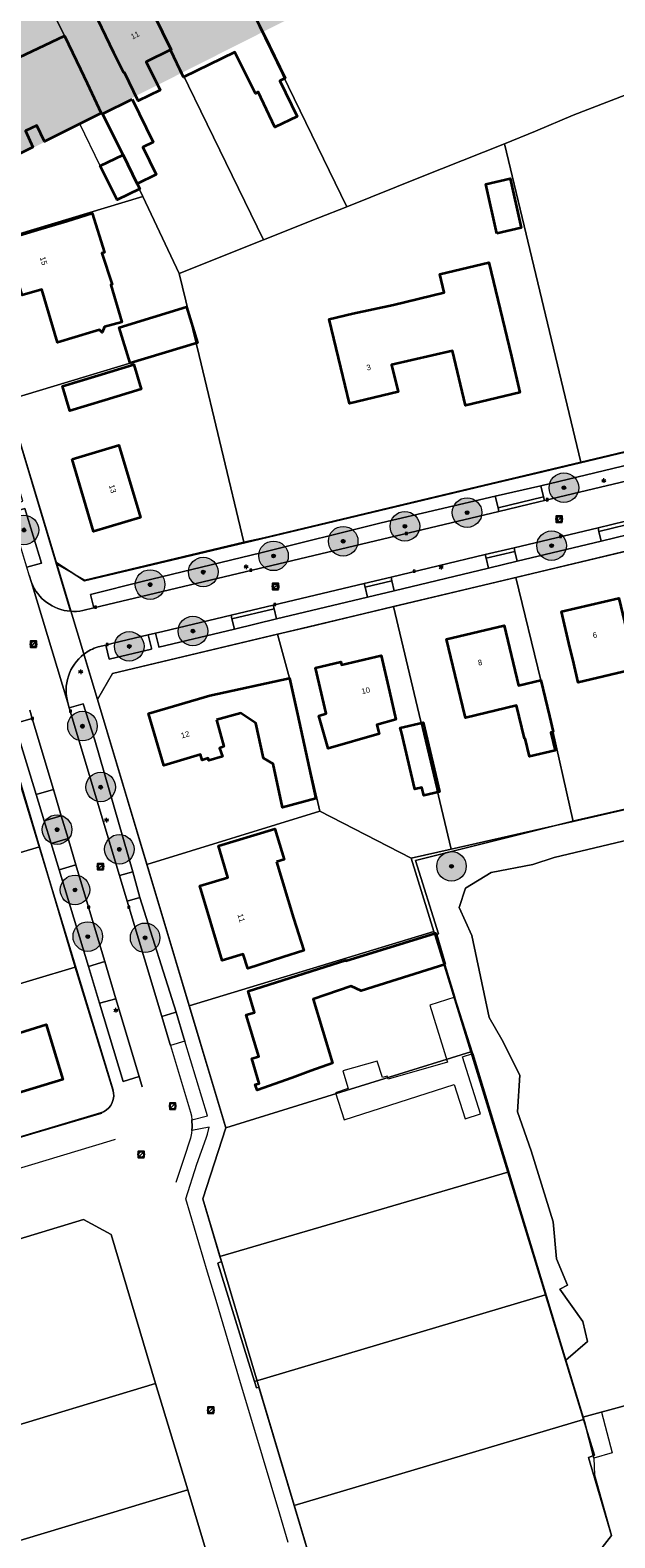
# Model space of a CAD drawing. Header units: metres. Extents: x 163628 to 167676, y 402708 to 405373.
# Tile 113 of 256: x 165343 to 165422, y 403591 to 403795. Entities that reach past the tile are written whole.
import ezdxf
from ezdxf.enums import TextEntityAlignment as Align

# ---------------------------------------------------------------- set-up
doc = ezdxf.new("R2010")
doc.units = ezdxf.units.M
doc.layers.get('0').update_dxf_attribs({"lineweight": 25})
for name, color, linetype, lineweight in [('X-CA190022.004-UO-BGT_Ondergrond$0$GE_201_SHDHek_Lijn_GEM', 253, 'X-CA190022.004-UO-BGT_Ondergrond$0$Hekwerk', 9), ('X-CA190022.004-UO-BGT_Ondergrond$0$GE_203_VGOHaag_Lijn_GEM', 253, 'X-CA190022.004-UO-BGT_Ondergrond$0$Heg', 9), ('X-CA190022.004-UO-BGT_Ondergrond$0$GE_314_WGDRijbaanLokaleweg_Vlak_GEM', 253, 'Continuous', 9), ('X-CA190022.004-UO-BGT_Ondergrond$0$GE_317_WGDVoetpad_Vlak_GEM', 253, 'Continuous', 9), ('X-CA190022.004-UO-BGT_Ondergrond$0$GE_322_WGDInrit_Vlak_GEM', 253, 'Continuous', 9), ('X-CA190022.004-UO-BGT_Ondergrond$0$GE_366_OWGBerm_groenvoorziening_Vlak_GEM', 253, 'Continuous', 9), ('X-CA190022.004-UO-BGT_Ondergrond$0$GE_367_OWGBerm_groenvoorziening_grasenk_GEM', 253, 'Continuous', 9), ('X-CA190022.004-UO-BGT_Ondergrond$0$GE_401_OTDErf_Vlak_GEM', 253, 'Continuous', 9), ('X-CA190022.004-UO-BGT_Ondergrond$0$GE_4502_GBKN_Huisnummer_Lijn_GEM', 7, 'Continuous', 9), ('X-CA190022.004-UO-BGT_Ondergrond$0$GE_479_BTDGroenvoorziening_grasenkruida_GEM', 253, 'Continuous', 9), ('X-CA190022.004-UO-BGT_Ondergrond$0$GE_482_BTDGroenvoorziening_heesters_Vlak_GEM', 253, 'Continuous', 9), ('X-CA190022.004-UO-BGT_Ondergrond$0$GE_601_PNDgrondvlakpand_Vlak_MV_GEM', 34, 'Continuous', 35), ('X-CA190022.004-UO-BGT_Ondergrond$0$GE_632_GBILuifel_Inrichtend_Vlak_GEM', 253, 'Continuous', 9), ('X-CA190022.004-UO-BGT_Ondergrond$0$GE_861_PALLichtmast_Punt_GEM', 253, 'Continuous', 9), ('X-CA190022.004-UO-BGT_Ondergrond$0$GE_885_PutInspectieofRioolput_Punt_GEM', 253, 'Continuous', 9), ('X-CA190022.004-UO-BGT_Ondergrond$0$GE_886_PutKolk_Punt_GEM', 253, 'Continuous', 9), ('X-CA190022.004-UO-BGT_Ondergrond$0$N-WE-RI-PUT_INSPECTIE-S', 253, 'Continuous', 9), ('X-CA190022.004-UO-DWM_Beplanting$0$B-WE-GR-BOOM-S AFKOMSTIG UIT BGT', 252, 'Continuous', 0), ('X-CA190022.004-UO-KAD_Percelen$0$B-WE-KG-GRENS_PERCEEL-GV', 150, 'Continuous', 9), ('X-CA190022.004-UO-WHM_Riolering gemeente_NLCS$0$B-WE-RI-PUT-S', 214, 'Continuous', 15)]:
    doc.layers.add(name, color=color, linetype=linetype, lineweight=lineweight)
doc.layers.add('X-CA190022.004-UO-DWM_Beplanting$0$B-WE-GR-BOOM-S AFKOMSTIG UIT BOMENBESTAND GEMEENTE', color=252, linetype='Continuous')
doc.layers.add('X-CA190022.004-UO-DWM_Beplanting$0$N-GV-GR-GRAS-A-200', color=7, linetype='Continuous')
doc.layers.add('X-CA190022.004-UO-TXT_Tekst 1op200$0$X-XX-AL-VERWIJZING-V', color=253, linetype='Continuous', lineweight=0, transparency=0.4)
doc.styles.add('X-CA190022.004-UO-BGT_Ondergrond$0$BGT_NAR', font='arial.ttf', dxfattribs={"height": 1})
doc.styles.add('X-CA190022.004-UO-BGT_Ondergrond$0$NLCS-ISO', font='NLCS-ISO.ttf')
doc.linetypes.add('X-CA190022.004-UO-BGT_Ondergrond$0$Heg', pattern='A,5,-1.5,[2,dgnlstyle-meierijstad.shx,S=0.007937,R=45,X=0,Y=0],-1.5', length=8)
doc.linetypes.add('X-CA190022.004-UO-BGT_Ondergrond$0$Hekwerk', pattern='A,5,-1.5,[2,dgnlstyle-Veghel.shx,S=0.007937,R=0,X=0,Y=0],-1.5', length=8)

# ---------------------------------------------------------------- blocks, each defined once
blk = doc.blocks.new('X-CA190022.004-UO-BGT_Ondergrond$0$SRI-KOLK-SO')
at = {"color": 0, "linetype": 'ByBlock', "lineweight": 18}
blk.add_lwpolyline([(-1.125, -1.125), (1.125, -1.125), (1.125, 1.125), (-1.125, 1.125)], close=True, dxfattribs=at)
at = {"color": 0, "linetype": 'ByBlock', "lineweight": 18, "style": 'X-CA190022.004-UO-BGT_Ondergrond$0$NLCS-ISO'}
blk.add_text('k', height=1.5, dxfattribs=at).set_placement((0, 0), align=Align.MIDDLE_CENTER)
blk = doc.blocks.new('X-CA190022.004-UO-BGT_Ondergrond$0$IMGEOKolk')
at = {"xscale": 5, "yscale": 5, "zscale": 5}
blk.add_blockref('X-CA190022.004-UO-BGT_Ondergrond$0$SRI-KOLK-SO', (0, 0), dxfattribs=at)
blk = doc.blocks.new('X-CA190022.004-UO-BGT_Ondergrond$0$SRI-PUT_INSPECTIEPUT_RIOOLPUT-SO')
at = {"color": 0, "linetype": 'ByBlock', "lineweight": 18}
blk.add_lwpolyline([(-1.12, -1.12), (1.12, -1.12), (1.12, 1.12), (-1.12, 1.12)], close=True, dxfattribs=at)
at = {"color": 0, "linetype": 'ByBlock', "lineweight": 18, "style": 'X-CA190022.004-UO-BGT_Ondergrond$0$NLCS-ISO'}
blk.add_text('r', height=1.5, dxfattribs=at).set_placement((0, 0.28), align=Align.MIDDLE_CENTER)
blk = doc.blocks.new('X-CA190022.004-UO-BGT_Ondergrond$0$IMGEOInspectierioolput')
at = {"layer": 'X-CA190022.004-UO-BGT_Ondergrond$0$N-WE-RI-PUT_INSPECTIE-S', "xscale": 10, "yscale": 10, "zscale": 10}
blk.add_blockref('X-CA190022.004-UO-BGT_Ondergrond$0$SRI-PUT_INSPECTIEPUT_RIOOLPUT-SO', (0, 0), dxfattribs=at)
blk = doc.blocks.new('X-CA190022.004-UO-BGT_Ondergrond$0$N-SIE-WEG_LICHTMAST-SO')
h = blk.add_hatch(color=256)
h.paths.add_polyline_path([(1.2, 0.5, 0.658505), (-1.2, 0.5)])
h.paths.add_polyline_path([(-1.2, -0.5, 0.658505), (1.2, -0.5)])
at = {"flags": 128}
for points in [[(-2.2, 1.3), (-1.1, 0.6)], [(-1.2, 0.5), (1.2, 0.5)], [(0, 1.3), (0, 2.5)], [(1.1, 0.6), (2.2, 1.3)], [(-2.2, -1.3), (-1.1, -0.6)], [(-1.2, -0.5), (1.2, -0.5)], [(0, -1.3), (0, -2.5)], [(2.2, -1.3), (1.1, -0.6)]]:
    blk.add_lwpolyline(points, dxfattribs=at)
at = {"ltscale": 0.5}
blk.add_circle((0, 0), 1.27, dxfattribs=at)
at = {"style": 'X-CA190022.004-UO-BGT_Ondergrond$0$NLCS-ISO'}
blk.add_attdef('TYPE', text='', height=1.8, dxfattribs=at).set_placement((0, 2.5), align=Align.BOTTOM_CENTER)
blk = doc.blocks.new('X-CA190022.004-UO-BGT_Ondergrond$0$IMGEOLichtmastpaal')
at = {"xscale": 5, "yscale": 5, "zscale": 5}
blk.add_blockref('X-CA190022.004-UO-BGT_Ondergrond$0$N-SIE-WEG_LICHTMAST-SO', (0, 6.4), dxfattribs=at)
blk = doc.blocks.new('X-CA190022.004-UO-WHM_Riolering gemeente_NLCS$0$B-SRI-PUT_BETON-SO')
blk.add_line((-1.4, -1.4), (1.4, 1.4))
at = {"lineweight": -3, "flags": 128}
blk.add_lwpolyline([(2, -2), (2, 2), (-2, 2), (-2, -2)], close=True, dxfattribs=at)
at = {"lineweight": -3}
blk.add_circle((0, 0), 2, dxfattribs=at)
blk = doc.blocks.new('X-CA190022.004-UO-DWM_Beplanting$0$SGR-BOOM_01-SO')
at = {"linetype": 'ByBlock', "lineweight": 18}
h = blk.add_hatch(color=0, dxfattribs=at)
h.dxf.hatch_style = 1
edge = h.paths.add_edge_path()
edge.add_arc((0, 0), 0.25, 0, 360)
at = {"color": 0, "linetype": 'ByBlock', "lineweight": 18}
for radius in [2, 0.25]:
    blk.add_circle((0, 0), radius, dxfattribs=at)
blk = doc.blocks.new('X-CA190022.004-UO-DWM_Beplanting$0$IMGEOBoom')
at = {"transparency": 33554457}
h = blk.add_hatch(color=256, dxfattribs=at)
h.dxf.hatch_style = 1
edge = h.paths.add_edge_path()
edge.add_arc((0, 0), 100, 0, 360)
edge = h.paths.add_edge_path(flags=17)
edge.add_arc((0, 0), 12.5, 0, 360)
h = blk.add_hatch()
h.set_pattern_fill('ANGLE', color=256)
h.set_pattern_definition([(0, (0, 0), (0, 6.985), [5.08, -1.905]), (90, (0, 0), (-6.985, 4e-16), [5.08, -1.905])])
edge = h.paths.add_edge_path(flags=17)
edge.add_arc((0, 0), 12.5, 0, 360)
at = {"layer": 'X-CA190022.004-UO-DWM_Beplanting$0$N-GV-GR-GRAS-A-200'}
h = blk.add_hatch(color=256, dxfattribs=at)
h.dxf.hatch_style = 1
edge = h.paths.add_edge_path(flags=17)
edge.add_arc((0, 0), 12.5, 0, 360)
at = {"xscale": 50, "yscale": 50, "zscale": 50}
blk.add_blockref('X-CA190022.004-UO-DWM_Beplanting$0$SGR-BOOM_01-SO', (0, 0), dxfattribs=at)

msp = doc.modelspace()

# ---------------------------------------------------------------- hatches: boundary and pattern name
at = {"layer": 'X-CA190022.004-UO-TXT_Tekst 1op200$0$X-XX-AL-VERWIJZING-V'}
h = msp.add_hatch(color=256, dxfattribs=at)
h.dxf.hatch_style = 1
h.paths.add_polyline_path([(165464.919, 403840.427), (165429.383, 403874.578), (165436.637, 403882.126), (165438.662, 403884.233), (165419.079, 403887.244), (165428.612, 403878.083), (165285.905, 403806.186), (165302.209, 403758.452)])

# ---------------------------------------------------------------- linework, layer by layer
at = {"layer": 'X-CA190022.004-UO-BGT_Ondergrond$0$GE_201_SHDHek_Lijn_GEM'}
for p, q in [((165371.994, 403725.776), (165359.274, 403722.75)), ((165431.869, 403691.698), (165416.697, 403688.214))]:
    msp.add_line(p, q, dxfattribs=at)
at = {"layer": 'X-CA190022.004-UO-BGT_Ondergrond$0$GE_203_VGOHaag_Lijn_GEM'}
for p, q in [((165446.436, 403743.485), (165411.175, 403735.097)), ((165405.018, 403733.632), (165371.994, 403725.776)), ((165416.697, 403688.214), (165394.912, 403682.781)), ((165394.912, 403682.781), (165397.984, 403672.852))]:
    msp.add_line(p, q, dxfattribs=at)
at = {"layer": 'X-CA190022.004-UO-BGT_Ondergrond$0$GE_314_WGDRijbaanLokaleweg_Vlak_GEM', "flags": 128}
for points in [[(165349.903, 403716.559), (165351.407, 403716.917), (165406.178, 403729.955), (165411.581, 403731.241), (165412.323, 403731.418), (165447.01, 403739.675), (165454.078, 403741.357), (165459.206, 403742.577), (165459.264, 403742.591), (165460.237, 403742.823), (165469.101, 403744.944), (165470.423, 403739.845), (165458.603, 403737.043), (165447.464, 403734.39), (165423.27, 403728.628), (165419.588, 403727.751)], [(165419.588, 403727.751), (165408.221, 403725.044), (165404.335, 403724.119), (165391.584, 403721.082), (165387.973, 403720.222), (165375.673, 403717.293), (165369.96, 403715.932), (165360.729, 403713.734), (165359.756, 403713.502), (165358.751, 403713.263), (165354.032, 403712.139), (165353.016, 403711.897), (165351.978, 403711.65)], [(165342.68, 403721.328), (165342.968, 403720.364), (165347.89, 403704.07), (165348.087, 403703.415), (165354.885, 403680.743), (165355.921, 403677.288), (165360.598, 403661.693), (165361.684, 403658.072), (165361.769, 403657.789), (165364.47, 403648.78), (165364.593, 403648.257), (165364.673, 403647.726), (165364.706, 403646.805), (165364.656, 403646.283), (165364.632, 403646.032), (165364.611, 403645.936), (165364.557, 403645.69), (165364.46, 403645.25), (165363.559, 403642.525), (165362.489, 403639.289)], [(165347.89, 403704.07), (165342.968, 403720.364)], [(165357.95, 403652.197), (165357.535, 403653.582), (165354.392, 403664.098), (165352.893, 403669.112), (165352.84, 403669.29), (165348.975, 403682.219), (165347.915, 403685.764), (165346.998, 403688.83), (165345.938, 403692.375), (165343.071, 403701.972), (165342.739, 403703.083)], [(165261.22, 403617.08), (165261.95, 403617.3), (165269.125, 403619.461), (165272.209, 403620.39), (165278.164, 403622.183), (165281.457, 403623.175), (165294.977, 403627.247), (165298.565, 403628.328), (165310.3, 403631.862), (165313.862, 403632.935), (165325.588, 403636.467), (165328.552, 403637.36), (165329.13, 403637.534), (165332.545, 403638.562), (165336.244, 403639.676), (165353.621, 403644.91), (165354.323, 403645.121)]]:
    msp.add_lwpolyline(points, dxfattribs=at)
at = {"layer": 'X-CA190022.004-UO-BGT_Ondergrond$0$GE_314_WGDRijbaanLokaleweg_Vlak_GEM'}
for centre, radius, start, end in [((165348.71, 403722.606), 6.165, 201.3317, 265.72739), ((165348.71, 403722.575), 6.134, 265.71024, 281.21784), ((165353.841, 403705.753), 6.185, 127.69109, 195.78958), ((165353.845, 403705.744), 6.194, 107.54512, 127.66867)]:
    msp.add_arc(centre, radius, start, end, dxfattribs=at)
at = {"layer": 'X-CA190022.004-UO-BGT_Ondergrond$0$GE_317_WGDVoetpad_Vlak_GEM', "flags": 128}
for points in [[(165322.601, 403789.029), (165328.86, 403792.06), (165326.91, 403787.77), (165346.27, 403723.08)], [(165342.968, 403720.364), (165342.68, 403721.328), (165342.358, 403722.405), (165344.344, 403722.963), (165342.097, 403730.375), (165340.147, 403729.788), (165339.854, 403730.765), (165341.802, 403731.348), (165338.958, 403740.73), (165336.453, 403748.994), (165335.002, 403753.778), (165334.764, 403753.706), (165333.132, 403753.218), (165332.845, 403754.176), (165334.494, 403754.669), (165334.712, 403754.735), (165327.675, 403777.95), (165325.887, 403777.414), (165325.523, 403778.629), (165327.317, 403779.217), (165325.001, 403786.77), (165323.248, 403786.227), (165322.84, 403787.59)], [(165348.251, 403716.459), (165346.27, 403723.08), (165350.15, 403720.58), (165359.274, 403722.75), (165371.994, 403725.776), (165405.018, 403733.632), (165411.175, 403735.097), (165446.436, 403743.485), (165458.109, 403746.262), (165475.327, 403750.358), (165479.488, 403751.348), (165479.939, 403749.454), (165478.511, 403749.11), (165459.777, 403744.806), (165460.237, 403742.823), (165459.264, 403742.591), (165458.803, 403744.581), (165453.618, 403743.38), (165446.501, 403741.654)], [(165446.501, 403741.654), (165426.443, 403736.914), (165411.849, 403733.409), (165405.659, 403731.999), (165390.237, 403728.421), (165374.003, 403724.379), (165357.929, 403720.484), (165351.126, 403718.774), (165350.951, 403718.73), (165351.407, 403716.917), (165349.903, 403716.559)], [(165453.285, 403731.719), (165353.94, 403708.04), (165351.9, 403704.52), (165350.06, 403710.647)], [(165351.978, 403711.65), (165353.016, 403711.897), (165353.458, 403709.982), (165359.203, 403711.361), (165359.18, 403711.459), (165358.751, 403713.263), (165359.756, 403713.502), (165360.182, 403711.718), (165360.21, 403711.603), (165370.411, 403714.052), (165376.122, 403715.423), (165388.417, 403718.374), (165392.026, 403719.24), (165404.772, 403722.3), (165408.656, 403723.233), (165420.018, 403725.96), (165423.698, 403726.844)], [(165346.27, 403723.08), (165348.251, 403716.459)], [(165350.06, 403710.647), (165351.9, 403704.52)], [(165354.035, 403651.763), (165339.01, 403701.1), (165337.114, 403707.321)], [(165351.9, 403704.52), (165369.27, 403646.64), (165366.13, 403637.05), (165383.721, 403578.148)], [(165342.739, 403703.083), (165343.071, 403701.972), (165340.7, 403701.29), (165343.619, 403691.681), (165344.694, 403688.141), (165345.625, 403685.079), (165346.701, 403681.539), (165350.677, 403668.45), (165352.183, 403663.495)], [(165377.701, 403590.615), (165376.563, 403594.43), (165373.049, 403606.195), (165371.389, 403611.753), (165367.939, 403623.304), (165366.794, 403627.138), (165363.825, 403637.08), (165365.346, 403641.727), (165366.611, 403645.238), (165366.762, 403645.797), (165366.981, 403646.73), (165364.656, 403646.283), (165364.706, 403646.805), (165364.673, 403647.726), (165366.788, 403648.274), (165363.707, 403658.38), (165363.589, 403658.768), (165362.519, 403662.277), (165357.644, 403677.768), (165356.661, 403681.233), (165351.533, 403699.024), (165349.958, 403703.953), (165348.087, 403703.415), (165347.89, 403704.07)], [(165352.183, 403663.495), (165355.39, 403652.94), (165357.535, 403653.582), (165357.95, 403652.197)], [(165259.17, 403616.879), (165257.73, 403622.99), (165260.9, 403621.2), (165327.708, 403641.232), (165343.489, 403645.964), (165352.48, 403648.66)]]:
    msp.add_lwpolyline(points, dxfattribs=at)
at = {"layer": 'X-CA190022.004-UO-BGT_Ondergrond$0$GE_317_WGDVoetpad_Vlak_GEM', "extrusion": (0, 0, -1)}
for centre, radius, start, end in [((-165348.71, 403722.606), 6.165, 274.27261, 338.6683), ((-165348.71, 403722.575), 6.134, 258.78216, 274.28976), ((-165353.841, 403705.753), 6.185, 344.21042, 52.30891), ((-165353.845, 403705.744), 6.194, 52.33133, 72.45488)]:
    msp.add_arc(centre, radius, start, end, dxfattribs=at)
at = {"layer": 'X-CA190022.004-UO-BGT_Ondergrond$0$GE_322_WGDInrit_Vlak_GEM', "flags": 128}
for points in [[(165411.849, 403733.409), (165412.206, 403731.91), (165406.055, 403730.439), (165405.659, 403731.999), (165411.849, 403733.409)], [(165411.581, 403731.241), (165406.178, 403729.955), (165406.055, 403730.439), (165412.206, 403731.91), (165412.323, 403731.418), (165411.581, 403731.241)], [(165423.387, 403728.142), (165419.705, 403727.265), (165419.588, 403727.751), (165423.27, 403728.628), (165423.387, 403728.142)], [(165423.387, 403728.142), (165423.698, 403726.844), (165420.018, 403725.96), (165419.705, 403727.265), (165423.387, 403728.142)], [(165408.338, 403724.558), (165404.452, 403723.633), (165404.335, 403724.119), (165408.221, 403725.044), (165408.338, 403724.558)], [(165408.338, 403724.558), (165408.656, 403723.233), (165404.772, 403722.3), (165404.452, 403723.633), (165408.338, 403724.558)], [(165391.701, 403720.596), (165388.09, 403719.736), (165387.973, 403720.222), (165391.584, 403721.082), (165391.701, 403720.596)], [(165391.701, 403720.596), (165392.026, 403719.24), (165388.417, 403718.374), (165388.09, 403719.736), (165391.701, 403720.596)], [(165375.79, 403716.807), (165370.077, 403715.446), (165369.96, 403715.932), (165375.673, 403717.293), (165375.79, 403716.807)], [(165375.79, 403716.807), (165376.122, 403715.423), (165370.411, 403714.052), (165370.077, 403715.446), (165375.79, 403716.807)], [(165345.938, 403692.375), (165346.998, 403688.83), (165344.694, 403688.141), (165343.619, 403691.681), (165345.938, 403692.375)], [(165347.915, 403685.764), (165348.975, 403682.219), (165346.701, 403681.539), (165345.625, 403685.079), (165347.915, 403685.764)], [(165356.661, 403681.233), (165357.644, 403677.768), (165355.921, 403677.288), (165354.885, 403680.743), (165356.661, 403681.233)], [(165352.893, 403669.112), (165354.392, 403664.098), (165352.183, 403663.495), (165350.677, 403668.45), (165352.893, 403669.112)], [(165362.519, 403662.277), (165363.589, 403658.768), (165363.707, 403658.38), (165361.769, 403657.789), (165361.684, 403658.072), (165360.598, 403661.693), (165362.367, 403662.231), (165362.519, 403662.277)]]:
    msp.add_lwpolyline(points, dxfattribs=at)
at = {"layer": 'X-CA190022.004-UO-BGT_Ondergrond$0$GE_366_OWGBerm_groenvoorziening_Vlak_GEM', "flags": 128}
for points in [[(165348.087, 403703.415), (165349.958, 403703.953), (165351.533, 403699.024), (165356.661, 403681.233), (165354.885, 403680.743), (165348.087, 403703.415)], [(165357.644, 403677.768), (165362.519, 403662.277), (165362.367, 403662.231), (165360.598, 403661.693), (165355.921, 403677.288), (165357.644, 403677.768)], [(165354.392, 403664.098), (165357.535, 403653.582), (165355.39, 403652.94), (165352.183, 403663.495), (165354.392, 403664.098)]]:
    msp.add_lwpolyline(points, dxfattribs=at)
at = {"layer": 'X-CA190022.004-UO-BGT_Ondergrond$0$GE_367_OWGBerm_groenvoorziening_grasenk_GEM', "flags": 128}
for points in [[(165447.01, 403739.675), (165412.323, 403731.418), (165412.206, 403731.91), (165411.849, 403733.409), (165426.443, 403736.914), (165446.501, 403741.654), (165446.885, 403740.159), (165447.01, 403739.675)], [(165406.178, 403729.955), (165351.407, 403716.917), (165350.951, 403718.73), (165351.126, 403718.774), (165357.929, 403720.484), (165374.003, 403724.379), (165390.237, 403728.421), (165405.659, 403731.999), (165406.055, 403730.439), (165406.178, 403729.955)], [(165342.097, 403730.375), (165344.344, 403722.963), (165342.358, 403722.405), (165342.175, 403723.016), (165340.147, 403729.788), (165342.097, 403730.375)], [(165420.018, 403725.96), (165408.656, 403723.233), (165408.338, 403724.558), (165408.221, 403725.044), (165419.588, 403727.751), (165419.705, 403727.265), (165420.018, 403725.96)], [(165404.772, 403722.3), (165392.026, 403719.24), (165391.701, 403720.596), (165391.584, 403721.082), (165404.335, 403724.119), (165404.452, 403723.633), (165404.772, 403722.3)], [(165388.417, 403718.374), (165376.122, 403715.423), (165375.79, 403716.807), (165375.673, 403717.293), (165387.973, 403720.222), (165388.09, 403719.736), (165388.417, 403718.374)], [(165370.411, 403714.052), (165360.21, 403711.603), (165360.182, 403711.718), (165359.756, 403713.502), (165360.729, 403713.734), (165369.96, 403715.932), (165370.077, 403715.446), (165370.411, 403714.052)], [(165358.751, 403713.263), (165359.18, 403711.459), (165359.203, 403711.361), (165353.458, 403709.982), (165353.016, 403711.897), (165354.032, 403712.139), (165358.751, 403713.263)], [(165343.071, 403701.972), (165345.938, 403692.375), (165343.619, 403691.681), (165340.7, 403701.29), (165343.071, 403701.972)], [(165346.998, 403688.83), (165347.915, 403685.764), (165345.625, 403685.079), (165344.694, 403688.141), (165346.998, 403688.83)], [(165348.975, 403682.219), (165352.84, 403669.29), (165352.893, 403669.112), (165350.677, 403668.45), (165346.701, 403681.539), (165348.975, 403682.219)]]:
    msp.add_lwpolyline(points, dxfattribs=at)
at = {"layer": 'X-CA190022.004-UO-BGT_Ondergrond$0$GE_401_OTDErf_Vlak_GEM', "flags": 128}
for points in [[(165456.61, 403853.94), (165460.148, 403852.164), (165462.301, 403841.619), (165481.356, 403755.59), (165481.746, 403753.829), (165480.17, 403751.51), (165479.488, 403751.348), (165475.327, 403750.358), (165458.109, 403746.262), (165446.436, 403743.485), (165411.175, 403735.097), (165405.018, 403733.632), (165371.994, 403725.776), (165359.274, 403722.75), (165350.15, 403720.58), (165346.27, 403723.08), (165326.91, 403787.77), (165328.86, 403792.06), (165366.847, 403810.46), (165400.609, 403826.814), (165456.61, 403853.94)], [(165357.398, 403785.45), (165355.532, 403789.274), (165355.442, 403789.23), (165354.12, 403791.94), (165351.93, 403796.43), (165358.336, 403799.563), (165364.77, 403802.71), (165366.97, 403798.22), (165367.722, 403796.686), (165372.179, 403798.88), (165374.419, 403794.354), (165377.262, 403788.509), (165376.574, 403788.159), (165378.899, 403783.313), (165375.895, 403781.886), (165373.605, 403786.64), (165373.257, 403786.453), (165370.454, 403792.029), (165363.532, 403788.641), (165361.762, 403792.321), (165358.481, 403790.716), (165360.355, 403786.873), (165357.398, 403785.45)], [(165350.488, 403787.836), (165352.414, 403783.797), (165344.724, 403779.965), (165343.695, 403782.131), (165342.155, 403781.399), (165343.16, 403779.19), (165338.68, 403776.96), (165333.42, 403787.54), (165337.93, 403789.72), (165339.1, 403787.26), (165340.74, 403788.04), (165339.56, 403790.51), (165347.43, 403794.25), (165349.58, 403789.74), (165350.488, 403787.836)], [(165357.284, 403774.218), (165357.608, 403773.556), (165354.542, 403772.057), (165352.283, 403776.678), (165355.349, 403778.166), (165352.564, 403783.704), (165356.586, 403785.67), (165359.421, 403779.871), (165358.035, 403779.194), (165359.854, 403775.474), (165357.284, 403774.218)], [(165405.904, 403767.529), (165404.398, 403774.184), (165407.693, 403774.93), (165409.199, 403768.275), (165405.904, 403767.529)], [(165355.197, 403755.526), (165352.851, 403754.919), (165352.521, 403754.145), (165352.155, 403754.478), (165351.29, 403754.22), (165346.49, 403752.79), (165344.37, 403759.95), (165341.7, 403759.18), (165339.46, 403766.7), (165344.25, 403768.13), (165347.774, 403769.182), (165351.193, 403770.243), (165352.859, 403764.963), (165352.486, 403764.845), (165353.868, 403760.639), (165353.697, 403760.6), (165355.197, 403755.526)], [(165407.86, 403750.9), (165409.02, 403746.04), (165401.65, 403744.28), (165399.89, 403751.67), (165391.66, 403749.78), (165392.54, 403746.14), (165385.99, 403744.56), (165384.81, 403749.42), (165383.231, 403755.922), (165386.423, 403756.684), (165391.902, 403757.898), (165398.793, 403759.544), (165398.204, 403762.014), (165404.83, 403763.596), (165407.86, 403750.9)], [(165356.299, 403750.01), (165354.843, 403754.834), (165363.942, 403757.586), (165365.4, 403752.762), (165356.299, 403750.01)], [(165352.96, 403745), (165348.17, 403743.56), (165347.16, 403746.9), (165351.95, 403748.34), (165356.794, 403749.813), (165357.804, 403746.473), (165352.96, 403745)], [(165348.47, 403737.02), (165354.8, 403738.9), (165357.7, 403729.12), (165351.37, 403727.24), (165348.47, 403737.02)], [(165383.721, 403578.148), (165366.13, 403637.05), (165369.27, 403646.64), (165351.9, 403704.52), (165353.94, 403708.04), (165453.285, 403731.719)], [(165425.988, 403703.205), (165424.688, 403708.677), (165416.889, 403706.842), (165416.146, 403710.001), (165415.78, 403711.55), (165414.63, 403716.42), (165422.41, 403718.25), (165424.2, 403710.73), (165427.23, 403711.45), (165427.42, 403710.64), (165427.677, 403709.599), (165429.841, 403700.815), (165430.15, 403699.497), (165427.21, 403698.808), (165426.906, 403700.103), (165426.718, 403700.059), (165425.988, 403703.205)], [(165400.27, 403707.85), (165399.11, 403712.71), (165406.87, 403714.56), (165408.81, 403706.42), (165411.85, 403707.15), (165413.01, 403702.28), (165413.524, 403700.178), (165413.184, 403700.096), (165413.768, 403697.666), (165410.306, 403696.834), (165409.718, 403699.285), (165409.62, 403699.261), (165408.549, 403703.724), (165401.655, 403702.069), (165400.27, 403707.85)], [(165391.38, 403705.61), (165392.259, 403701.859), (165389.656, 403701.112), (165390.001, 403699.91), (165383.09, 403697.926), (165381.83, 403702.35), (165382.84, 403702.64), (165381.37, 403708.82), (165384.81, 403709.63), (165384.91, 403709.23), (165390.24, 403710.48), (165391.38, 403705.61)], [(165381.413, 403691.158), (165376.907, 403689.929), (165375.669, 403695.867), (165374.323, 403696.603), (165373.311, 403701.334), (165371.267, 403702.677), (165367.997, 403701.797), (165368.976, 403698.175), (165368.394, 403697.979), (165368.82, 403696.84), (165366.96, 403696.29), (165366.87, 403696.6), (165366.06, 403696.36), (165365.84, 403697.12), (165360.86, 403695.63), (165358.78, 403702.63), (165367.11, 403705.08), (165377.85, 403707.44), (165378.92, 403702.55), (165381.413, 403691.158)], [(165352.48, 403648.66), (165343.489, 403645.964), (165327.708, 403641.232), (165260.9, 403621.2), (165257.73, 403622.99), (165246.4, 403671.07), (165248.22, 403675.01), (165335.5, 403703.05), (165339.01, 403701.1)], [(165339.01, 403701.1), (165354.035, 403651.763)], [(165392.988, 403700.117), (165392.845, 403700.727), (165395.931, 403701.451), (165398.134, 403692.055), (165396.021, 403691.56), (165395.77, 403692.631), (165394.797, 403692.403), (165392.988, 403700.117)], [(165431.869, 403691.698), (165416.697, 403688.214), (165394.912, 403682.781), (165397.984, 403672.852), (165397.681, 403672.726), (165397.611, 403672.957), (165385.491, 403669.208), (165385.472, 403669.296), (165372.27, 403665.125), (165373.141, 403662.256), (165372.009, 403661.913), (165373.709, 403656.313), (165372.779, 403656.033), (165373.739, 403652.663), (165373.229, 403652.5), (165373.5, 403651.74), (165378.2, 403653.43), (165380.744, 403654.345), (165383.657, 403655.393), (165381.053, 403664.062), (165386.2, 403665.806), (165387.572, 403665.165), (165398.881, 403668.734), (165400.211, 403664.304), (165396.845, 403663.224), (165399.212, 403655.54), (165391.218, 403653.224), (165391.082, 403653.646), (165390.439, 403653.44), (165389.716, 403655.677), (165385.062, 403654.337), (165385.79, 403651.949), (165384.075, 403651.398), (165385.249, 403647.741), (165400.114, 403652.508), (165401.6, 403647.874), (165403.705, 403648.548), (165401.232, 403656.259), (165402.645, 403656.712), (165407.605, 403640.378), (165412.592, 403623.894), (165415.221, 403615.277), (165417.752, 403606.982), (165419.03, 403602), (165419.08, 403599.78), (165421.4, 403591.55), (165418.86, 403588.31)], [(165376.124, 403682.608), (165378.394, 403674.993), (165379.79, 403670.641), (165376.98, 403669.74), (165372.21, 403668.21), (165371.61, 403670.11), (165368.76, 403669.25), (165365.74, 403679.35), (165369.54, 403680.48), (165368.25, 403684.78), (165373.04, 403686.22), (165375.893, 403687.078), (165377.139, 403682.911), (165376.124, 403682.608)], [(165325.84, 403661.2), (165336.49, 403664.37), (165338.27, 403658.56), (165344.96, 403660.6), (165347.22, 403653.21), (165338.09, 403650.46), (165337.26, 403653.17), (165329.05, 403650.73), (165325.84, 403661.2)]]:
    msp.add_lwpolyline(points, dxfattribs=at)
at = {"layer": 'X-CA190022.004-UO-BGT_Ondergrond$0$GE_479_BTDGroenvoorziening_grasenkruida_GEM', "flags": 128}
msp.add_lwpolyline([(165422.955, 403609.04), (165420.05, 403608.25), (165421.49, 403602.74), (165419.03, 403602), (165417.752, 403606.982), (165415.221, 403615.277), (165418.131, 403617.784), (165417.502, 403620.48), (165414.402, 403624.848), (165415.455, 403625.408), (165413.939, 403628.969), (165413.488, 403633.954), (165410.515, 403643.542), (165408.685, 403648.831), (165409.018, 403653.773), (165406.58, 403658.608), (165404.867, 403661.566), (165402.522, 403672.65), (165400.813, 403676.442), (165401.658, 403679.049), (165405.137, 403681.167), (165410.749, 403682.228), (165413.665, 403683.201), (165427.479, 403686.48)], dxfattribs=at)
at = {"layer": 'X-CA190022.004-UO-BGT_Ondergrond$0$GE_482_BTDGroenvoorziening_heesters_Vlak_GEM', "flags": 128}
msp.add_lwpolyline([(165427.479, 403686.48), (165413.665, 403683.201), (165410.749, 403682.228), (165405.137, 403681.167), (165401.658, 403679.049), (165400.813, 403676.442), (165402.522, 403672.65), (165404.867, 403661.566), (165406.58, 403658.608), (165409.018, 403653.773), (165408.685, 403648.831), (165410.515, 403643.542), (165413.488, 403633.954), (165413.939, 403628.969), (165415.455, 403625.408), (165414.402, 403624.848), (165417.502, 403620.48), (165418.131, 403617.784), (165415.221, 403615.277), (165412.592, 403623.894), (165407.605, 403640.378), (165402.645, 403656.712), (165400.211, 403664.304), (165398.881, 403668.734), (165397.681, 403672.726), (165397.984, 403672.852), (165394.912, 403682.781), (165416.697, 403688.214), (165431.869, 403691.698)], dxfattribs=at)
at = {"layer": 'X-CA190022.004-UO-BGT_Ondergrond$0$GE_601_PNDgrondvlakpand_Vlak_MV_GEM', "flags": 128}
for points in [[(165374.419, 403794.354), (165377.262, 403788.509), (165376.574, 403788.159), (165378.899, 403783.313), (165375.895, 403781.886), (165373.605, 403786.64), (165373.257, 403786.453), (165370.454, 403792.029), (165363.532, 403788.641), (165361.762, 403792.321), (165361.841, 403792.359), (165358.336, 403799.563), (165364.77, 403802.71), (165366.97, 403798.22), (165367.722, 403796.686), (165372.179, 403798.88), (165374.419, 403794.354)], [(165358.336, 403799.563), (165361.841, 403792.359), (165361.762, 403792.321), (165358.481, 403790.716), (165360.355, 403786.873), (165357.398, 403785.45), (165355.532, 403789.274), (165355.442, 403789.23), (165354.12, 403791.94), (165351.93, 403796.43), (165358.336, 403799.563)], [(165350.488, 403787.836), (165352.414, 403783.797), (165344.724, 403779.965), (165343.695, 403782.131), (165342.155, 403781.399), (165343.16, 403779.19), (165338.68, 403776.96), (165333.42, 403787.54), (165337.93, 403789.72), (165339.1, 403787.26), (165340.74, 403788.04), (165339.56, 403790.51), (165347.43, 403794.25), (165349.58, 403789.74), (165350.488, 403787.836)], [(165356.586, 403785.67), (165359.421, 403779.871), (165358.035, 403779.194), (165359.854, 403775.474), (165357.284, 403774.218), (165355.349, 403778.166), (165352.564, 403783.704), (165356.586, 403785.67)], [(165355.349, 403778.166), (165357.284, 403774.218), (165357.608, 403773.556), (165354.542, 403772.057), (165352.283, 403776.678), (165355.349, 403778.166)], [(165405.904, 403767.529), (165404.398, 403774.184), (165407.693, 403774.93), (165409.199, 403768.275), (165405.904, 403767.529)], [(165347.774, 403769.182), (165351.193, 403770.243), (165352.859, 403764.963), (165352.486, 403764.845), (165353.868, 403760.639), (165353.697, 403760.6), (165355.197, 403755.526), (165352.851, 403754.919), (165352.521, 403754.145), (165352.155, 403754.478), (165351.29, 403754.22), (165346.49, 403752.79), (165344.37, 403759.95), (165341.7, 403759.18), (165339.46, 403766.7), (165344.25, 403768.13), (165347.774, 403769.182)], [(165391.902, 403757.898), (165398.793, 403759.544), (165398.204, 403762.014), (165404.83, 403763.596), (165407.86, 403750.9), (165409.02, 403746.04), (165401.65, 403744.28), (165399.89, 403751.67), (165391.66, 403749.78), (165392.54, 403746.14), (165385.99, 403744.56), (165384.81, 403749.42), (165383.231, 403755.922), (165386.423, 403756.684), (165391.902, 403757.898)], [(165356.299, 403750.01), (165354.843, 403754.834), (165363.942, 403757.586), (165365.4, 403752.762), (165356.299, 403750.01)], [(165351.95, 403748.34), (165356.794, 403749.813), (165357.804, 403746.473), (165352.96, 403745), (165348.17, 403743.56), (165347.16, 403746.9), (165351.95, 403748.34)], [(165348.47, 403737.02), (165354.8, 403738.9), (165357.7, 403729.12), (165351.37, 403727.24), (165348.47, 403737.02)], [(165424.688, 403708.677), (165416.889, 403706.842), (165416.146, 403710.001), (165415.78, 403711.55), (165414.63, 403716.42), (165422.41, 403718.25), (165424.2, 403710.73), (165427.23, 403711.45), (165427.42, 403710.64), (165427.677, 403709.599), (165429.841, 403700.815), (165430.15, 403699.497), (165427.21, 403698.808), (165426.906, 403700.103), (165426.718, 403700.059), (165425.988, 403703.205), (165424.688, 403708.677)], [(165400.27, 403707.85), (165399.11, 403712.71), (165406.87, 403714.56), (165408.81, 403706.42), (165411.85, 403707.15), (165413.01, 403702.28), (165413.524, 403700.178), (165413.184, 403700.096), (165413.768, 403697.666), (165410.306, 403696.834), (165409.718, 403699.285), (165409.62, 403699.261), (165408.549, 403703.724), (165401.655, 403702.069), (165400.27, 403707.85)], [(165391.38, 403705.61), (165392.259, 403701.859), (165389.656, 403701.112), (165390.001, 403699.91), (165383.09, 403697.926), (165381.83, 403702.35), (165382.84, 403702.64), (165381.37, 403708.82), (165384.81, 403709.63), (165384.91, 403709.23), (165390.24, 403710.48), (165391.38, 403705.61)], [(165367.997, 403701.797), (165368.976, 403698.175), (165368.394, 403697.979), (165368.82, 403696.84), (165366.96, 403696.29), (165366.87, 403696.6), (165366.06, 403696.36), (165365.84, 403697.12), (165360.86, 403695.63), (165358.78, 403702.63), (165367.11, 403705.08), (165377.85, 403707.44), (165378.92, 403702.55), (165381.413, 403691.158), (165376.907, 403689.929), (165375.669, 403695.867), (165374.323, 403696.603), (165373.311, 403701.334), (165371.267, 403702.677), (165367.997, 403701.797)], [(165392.988, 403700.117), (165392.845, 403700.727), (165395.931, 403701.451), (165398.134, 403692.055), (165396.021, 403691.56), (165395.77, 403692.631), (165394.797, 403692.403), (165392.988, 403700.117)], [(165376.124, 403682.608), (165378.394, 403674.993), (165379.79, 403670.641), (165376.98, 403669.74), (165372.21, 403668.21), (165371.61, 403670.11), (165368.76, 403669.25), (165365.74, 403679.35), (165369.54, 403680.48), (165368.25, 403684.78), (165373.04, 403686.22), (165375.893, 403687.078), (165377.139, 403682.911), (165376.124, 403682.608)], [(165398.881, 403668.734), (165387.572, 403665.165), (165386.2, 403665.806), (165381.053, 403664.062), (165383.657, 403655.393), (165380.744, 403654.345), (165378.2, 403653.43), (165373.5, 403651.74), (165373.229, 403652.5), (165373.739, 403652.663), (165372.779, 403656.033), (165373.709, 403656.313), (165372.009, 403661.913), (165373.141, 403662.256), (165372.27, 403665.125), (165385.472, 403669.296), (165385.491, 403669.208), (165397.611, 403672.957), (165397.681, 403672.726), (165398.881, 403668.734)], [(165325.84, 403661.2), (165336.49, 403664.37), (165338.27, 403658.56), (165344.96, 403660.6), (165347.22, 403653.21), (165338.09, 403650.46), (165337.26, 403653.17), (165329.05, 403650.73), (165325.84, 403661.2)]]:
    msp.add_lwpolyline(points, dxfattribs=at)
at = {"layer": 'X-CA190022.004-UO-BGT_Ondergrond$0$GE_632_GBILuifel_Inrichtend_Vlak_GEM', "flags": 128}
msp.add_lwpolyline([(165352.564, 403783.704), (165355.349, 403778.166), (165352.283, 403776.678), (165349.51, 403782.35), (165352.414, 403783.797), (165352.564, 403783.704)], dxfattribs=at)
at = {"layer": 'X-CA190022.004-UO-KAD_Percelen$0$B-WE-KG-GRENS_PERCEEL-GV', "flags": 128}
for points in [[(165430.386, 403789.186), (165426.513, 403801.51), (165411.563, 403832.058), (165383.276, 403818.291), (165366.642, 403810.195), (165385.608, 403771.136), (165395.593, 403775.114), (165406.943, 403779.636), (165411.111, 403781.367), (165416.219, 403783.512), (165430.445, 403788.999)], [(165366.642, 403810.195), (165355.726, 403804.927), (165374.35, 403766.65), (165381.698, 403769.578), (165385.608, 403771.136)], [(165374.35, 403766.65), (165355.726, 403804.927), (165350.46, 403802.354), (165344.837, 403799.606), (165347.43, 403794.25), (165350.488, 403787.836), (165355.74, 403777.297), (165358.012, 403772.535), (165362.958, 403762.1)], [(165333.667, 403765.189), (165358.012, 403772.535), (165355.74, 403777.297), (165350.488, 403787.836), (165347.43, 403794.25), (165344.837, 403799.606), (165328.86, 403792.06), (165326.91, 403787.77)], [(165430.386, 403789.186), (165430.445, 403788.999), (165416.219, 403783.512), (165411.111, 403781.367), (165406.943, 403779.636), (165417.244, 403736.634), (165426.893, 403738.932), (165431.213, 403739.961), (165457.839, 403746.302), (165451.989, 403771.06), (165447.877, 403788.458), (165447.705, 403789.191), (165438.649, 403787.139), (165437.817, 403790.81), (165434.218, 403790.031)], [(165385.608, 403771.136), (165381.698, 403769.578), (165374.35, 403766.65), (165362.958, 403762.1), (165365.221, 403752.678), (165365.629, 403751.026), (165371.68, 403725.783), (165374.404, 403726.389), (165396.598, 403731.696), (165417.244, 403736.634), (165406.943, 403779.636), (165395.593, 403775.114)], [(165362.958, 403762.1), (165358.012, 403772.535), (165333.667, 403765.189), (165335.033, 403760.58), (165339.715, 403744.989), (165365.221, 403752.678)], [(165391.917, 403717.093), (165408.458, 403721.036), (165423.895, 403724.715), (165428.377, 403725.818), (165453.285, 403731.719), (165455.345, 403732.374), (165481.79, 403738.476), (165484.652, 403736.3), (165481.531, 403755.119), (165479.271, 403751.487), (165471.092, 403749.508), (165457.839, 403746.302), (165431.213, 403739.961), (165426.893, 403738.932), (165417.244, 403736.634), (165396.598, 403731.696), (165374.404, 403726.389), (165371.68, 403725.783), (165350.191, 403720.664), (165346.422, 403722.843), (165351.9, 403704.52), (165353.94, 403708.04), (165376.242, 403713.357), (165380.334, 403714.316)], [(165346.422, 403722.843), (165350.191, 403720.664), (165371.68, 403725.783), (165365.629, 403751.026), (165365.221, 403752.678), (165339.715, 403744.989), (165341.778, 403738.226)], [(165423.895, 403724.715), (165408.458, 403721.036), (165411.85, 403707.15), (165413.01, 403702.28), (165416.208, 403688.054), (165423.486, 403689.705), (165431.752, 403691.607)], [(165408.458, 403721.036), (165391.917, 403717.093), (165399.736, 403684.318), (165416.208, 403688.054), (165413.01, 403702.28), (165411.85, 403707.15)], [(165381.957, 403689.439), (165394.307, 403683.086), (165399.736, 403684.318), (165391.917, 403717.093), (165380.334, 403714.316), (165376.242, 403713.357), (165377.85, 403707.44), (165378.92, 403702.55)], [(165376.242, 403713.357), (165353.94, 403708.04), (165351.9, 403704.52), (165358.579, 403682.262), (165381.957, 403689.439), (165378.92, 403702.55), (165377.85, 403707.44)], [(165344.066, 403684.631), (165339.215, 403700.955), (165335.503, 403702.881), (165311.643, 403695.213), (165317.275, 403676.513), (165320.931, 403677.666), (165329.06, 403680.16)], [(165394.307, 403683.086), (165381.957, 403689.439), (165358.579, 403682.262), (165361.57, 403672.184), (165364.316, 403663.143), (165397.355, 403673.183)], [(165344.066, 403684.631), (165329.06, 403680.16), (165320.931, 403677.666), (165322.111, 403674.162), (165325.926, 403661.524), (165348.894, 403668.383)], [(165397.355, 403673.183), (165364.316, 403663.143), (165369.27, 403646.64), (165402.362, 403656.916)], [(165348.894, 403668.383), (165325.926, 403661.524), (165331.616, 403642.52), (165352.306, 403648.664), (165352.714, 403648.825), (165353.087, 403649.055), (165353.414, 403649.346), (165353.686, 403649.69), (165353.893, 403650.077), (165354.03, 403650.493), (165354.091, 403650.927), (165354.076, 403651.365), (165353.985, 403651.794)], [(165407.36, 403640.679), (165402.362, 403656.916), (165369.27, 403646.64), (165366.13, 403637.05), (165368.455, 403629.26)], [(165412.457, 403624.099), (165410.75, 403629.664), (165407.36, 403640.679), (165368.455, 403629.26), (165368.671, 403628.593), (165368.181, 403628.38), (165373.144, 403612.368)], [(165329.941, 403628.183), (165336.778, 403605.158), (165359.752, 403612.095), (165353.729, 403632.252), (165350.011, 403634.252)], [(165373.733, 403611.596), (165378.505, 403595.61), (165417.624, 403607.253), (165417.529, 403607.564), (165412.457, 403624.099), (165373.144, 403612.368), (165373.39, 403611.53)], [(165454.153, 403614.36), (165454.277, 403617.552), (165417.529, 403607.564), (165417.624, 403607.253), (165419.111, 403602.408), (165418.27, 403602.117), (165421.4, 403591.55), (165418.86, 403588.31), (165383.721, 403578.148), (165385.097, 403574.892), (165401.58, 403579.85), (165406.52, 403581.3), (165418.61, 403584.85), (165421.831, 403585.8), (165438.975, 403590.814), (165448.423, 403593.578), (165453.592, 403595.089), (165453.433, 403595.433), (165453.836, 403606.013)], [(165320.509, 403600.255), (165312.846, 403597.976), (165317.163, 403583.576), (165364.094, 403597.734), (165359.752, 403612.095), (165336.778, 403605.158)], [(165417.624, 403607.253), (165378.505, 403595.61), (165383.721, 403578.148), (165418.86, 403588.31), (165421.4, 403591.55), (165418.27, 403602.117), (165419.111, 403602.408)], [(165318.866, 403577.896), (165323.199, 403563.447), (165370.136, 403577.608), (165364.094, 403597.734), (165317.163, 403583.576)]]:
    msp.add_lwpolyline(points, close=True, dxfattribs=at)
for points in [[(165383.721, 403578.148), (165378.505, 403595.61), (165373.733, 403611.596), (165373.39, 403611.53), (165373.144, 403612.368), (165368.181, 403628.38), (165368.671, 403628.593), (165368.455, 403629.26), (165366.13, 403637.05), (165369.27, 403646.64), (165364.316, 403663.143), (165361.57, 403672.184), (165358.579, 403682.262), (165351.9, 403704.52), (165346.422, 403722.843), (165341.778, 403738.226), (165339.715, 403744.989), (165335.033, 403760.58), (165333.667, 403765.189), (165326.91, 403787.77), (165328.86, 403792.06), (165344.837, 403799.606)], [(165339.215, 403700.955), (165344.066, 403684.631), (165348.894, 403668.383), (165353.985, 403651.794), (165354.076, 403651.365), (165354.091, 403650.927), (165354.03, 403650.493), (165353.893, 403650.077), (165353.686, 403649.69), (165353.414, 403649.346), (165353.087, 403649.055), (165352.714, 403648.825), (165352.306, 403648.664), (165331.616, 403642.52)], [(165423.486, 403689.705), (165416.208, 403688.054), (165399.736, 403684.318), (165394.307, 403683.086), (165397.355, 403673.183), (165402.362, 403656.916), (165407.36, 403640.679), (165410.75, 403629.664), (165412.457, 403624.099), (165417.529, 403607.564), (165454.277, 403617.552)], [(165267.402, 403584.379), (165261.86, 403605.48), (165264.28, 403608.43), (165287.587, 403615.437), (165313.705, 403623.276), (165329.941, 403628.183), (165350.011, 403634.252), (165353.729, 403632.252), (165359.752, 403612.095), (165364.094, 403597.734), (165370.136, 403577.608)]]:
    msp.add_lwpolyline(points, dxfattribs=at)

# ---------------------------------------------------------------- block references
at = {"layer": 'X-CA190022.004-UO-BGT_Ondergrond$0$GE_861_PALLichtmast_Punt_GEM', "xscale": 0.025, "yscale": 0.025, "zscale": 0.025}
for p in [(165420.352, 403733.963), (165371.989, 403722.319), (165398.351, 403722.267), (165349.626, 403708.131), (165353.127, 403688.092), (165354.39, 403662.381)]:
    msp.add_blockref('X-CA190022.004-UO-BGT_Ondergrond$0$IMGEOLichtmastpaal', p, dxfattribs=at)
at = {"layer": 'X-CA190022.004-UO-BGT_Ondergrond$0$GE_885_PutInspectieofRioolput_Punt_GEM', "xscale": 0.025, "yscale": 0.025, "zscale": 0.025}
for p in [(165414.319, 403728.897), (165375.975, 403719.806), (165343.246, 403712.034), (165352.316, 403681.959)]:
    msp.add_blockref('X-CA190022.004-UO-BGT_Ondergrond$0$IMGEOInspectierioolput', p, dxfattribs=at)
at = {"layer": 'X-CA190022.004-UO-BGT_Ondergrond$0$GE_886_PutKolk_Punt_GEM', "xscale": 0.025, "yscale": 0.025, "zscale": 0.025}
for p in [(165412.714, 403731.542), (165393.657, 403726.967), (165414.496, 403726.561), (165372.638, 403722.013), (165394.725, 403721.871), (165351.63, 403717.007), (165375.889, 403717.394), (165353.211, 403711.986), (165348.257, 403702.962), (165343.091, 403701.966), (165350.711, 403676.49), (165356.147, 403676.469)]:
    msp.add_blockref('X-CA190022.004-UO-BGT_Ondergrond$0$IMGEOKolk', p, dxfattribs=at)
at = {"layer": 'X-CA190022.004-UO-DWM_Beplanting$0$B-WE-GR-BOOM-S AFKOMSTIG UIT BGT', "xscale": 0.02, "yscale": 0.02, "zscale": 0.02}
for p in [(165414.964, 403733.165), (165401.865, 403729.796), (165341.96, 403727.447), (165393.464, 403727.948), (165385.118, 403725.931), (165413.299, 403725.33), (165375.7, 403723.953), (165366.203, 403721.774), (165359.01, 403720.073), (165364.801, 403713.795), (165356.189, 403711.727), (165349.869, 403700.943), (165352.332, 403692.713), (165346.433, 403686.957), (165354.851, 403684.299), (165399.764, 403682.001), (165348.861, 403678.814), (165350.589, 403672.508), (165358.342, 403672.335)]:
    msp.add_blockref('X-CA190022.004-UO-DWM_Beplanting$0$IMGEOBoom', p, dxfattribs=at)
at = {"layer": 'X-CA190022.004-UO-DWM_Beplanting$0$B-WE-GR-BOOM-S AFKOMSTIG UIT BOMENBESTAND GEMEENTE', "xscale": 0.02, "yscale": 0.02, "zscale": 0.02}
msp.add_blockref('X-CA190022.004-UO-DWM_Beplanting$0$IMGEOBoom', (165341.96, 403727.447), dxfattribs=at)
at = {"layer": 'X-CA190022.004-UO-WHM_Riolering gemeente_NLCS$0$B-WE-RI-PUT-S', "xscale": 0.2, "yscale": 0.2, "zscale": 0.2}
for p in [(165414.32, 403728.896), (165375.984, 403719.808), (165343.248, 403712.032), (165352.32, 403681.952), (165362.064, 403649.6), (165357.808, 403643.04), (165367.216, 403608.512)]:
    msp.add_blockref('X-CA190022.004-UO-WHM_Riolering gemeente_NLCS$0$B-SRI-PUT_BETON-SO', p, dxfattribs=at)

# ---------------------------------------------------------------- texts
at = {"layer": 'X-CA190022.004-UO-BGT_Ondergrond$0$GE_4502_GBKN_Huisnummer_Lijn_GEM', "style": 'X-CA190022.004-UO-BGT_Ondergrond$0$BGT_NAR'}
for s, rotation, p in [('11', 26.1, (165356.979, 403794.308)), ('15', 286.5, (165344.619, 403763.824)), ('3', 13.5, (165388.561, 403749.423)), ('13', 286.5, (165353.959, 403733.015)), ('6', 13.2, (165419.147, 403713.244)), ('8', 13.4, (165403.622, 403709.545)), ('10', 13.2, (165388.161, 403705.755)), ('12', 16.4, (165363.755, 403699.794)), ('11', 286.6, (165371.341, 403675.016))]:
    msp.add_text(s, height=0.75, rotation=rotation, dxfattribs=at).set_placement(p, align=Align.MIDDLE_CENTER)

doc.saveas('drawing.dxf')
